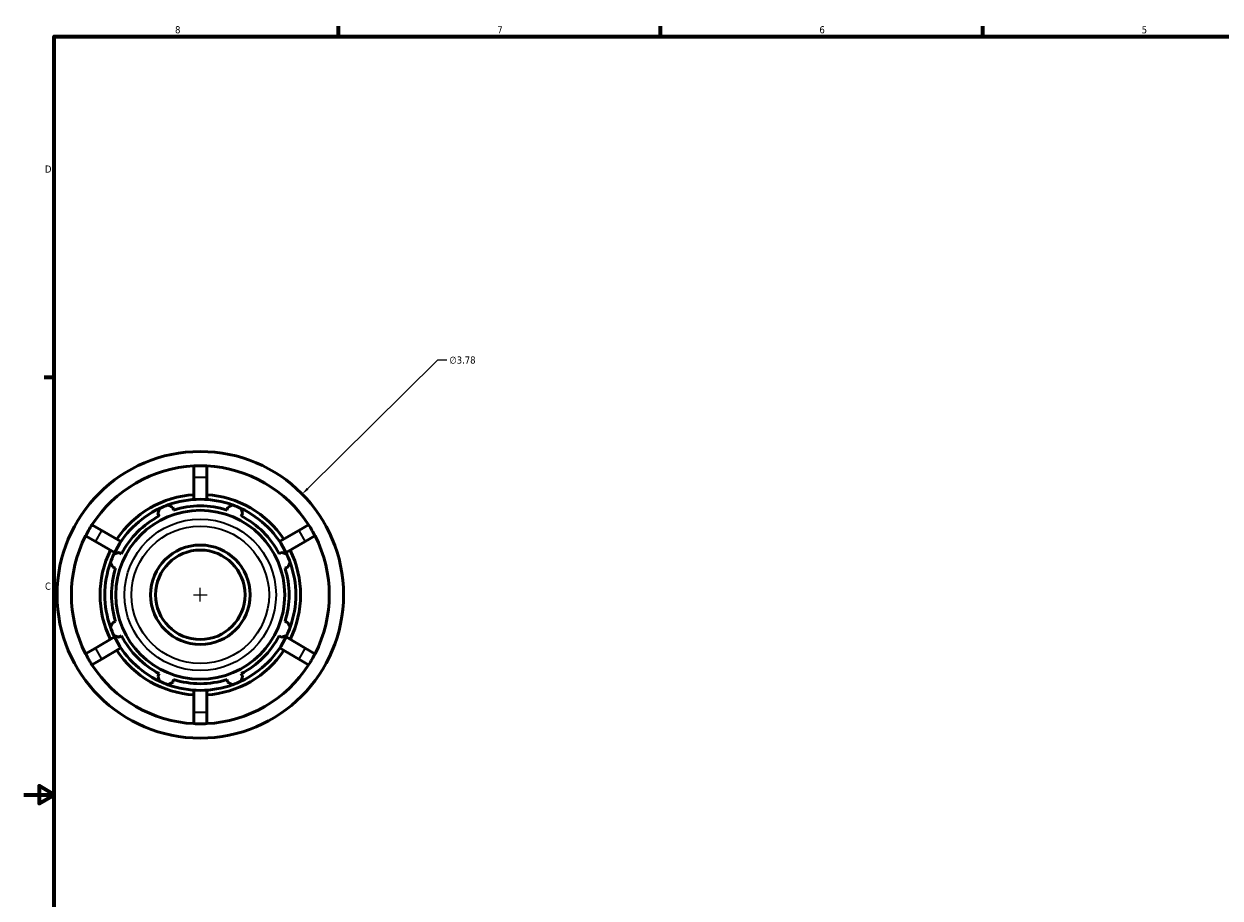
# Model space of a CAD drawing. Header units: inches. Extents: x -3.1 to 52.4, y -14.1 to 33.6.
# Tile 2 of 8: x 0.1 to 15.9, y 9.6 to 21.2. Entities that reach past the tile are written whole.
import ezdxf

# ---------------------------------------------------------------- set-up
doc = ezdxf.new("R2010")
doc.units = ezdxf.units.IN
doc.header["$MEASUREMENT"] = 0
for name, color, linetype, lineweight in [('Border (ANSI)', 7, 'Continuous', 70), ('Dimension (ANSI)', 7, 'Continuous', 25), ('Visible (ANSI)', 7, 'Continuous', 50), ('Visible Narrow (ANSI)', 7, 'Continuous', 35)]:
    doc.layers.add(name, color=color, linetype=linetype, lineweight=lineweight)
doc.styles.add('Note Text (ANSI)', font='tahoma.ttf')
doc.dimstyles.new('Default (ANSI)', dxfattribs={"dimtxt": 0.094488, "dimasz": 0.098425, "dimexe": 0.125, "dimexo": 0.0625, "dimgap": 0.031496, "dimtad": 0, "dimtih": 1, "dimtoh": 1, "dimrnd": 1e-08, "dimzin": 4, "dimdsep": 46, "dimtxsty": 'Note Text (ANSI)', "dimcen": 0.09, "dimdle": 0.393701, "dimclrd": 256, "dimclre": 256, "dimclrt": 5, "dimadec": 0, "dimazin": 1, "dimtfac": 1, "dimtofl": 0, "dimtmove": 0, "dimatfit": 3, "dimfxl": 1, "dimtolj": 1, "dimtzin": 4, "dimlwd": -1, "dimlwe": -1, "dimarcsym": 0})

# ---------------------------------------------------------------- blocks, each defined once
blk = doc.blocks.new('Borders Default Border')
at = {"layer": 'Border (ANSI)'}
for p, q in [((4.25, 21), (4.25, 21.134)), ((8.5, 21), (8.5, 21.134)), ((12.75, 21), (12.75, 21.134)), ((0.5, 16.5), (0.366, 16.5))]:
    blk.add_line(p, q, dxfattribs=at)
at = {"layer": 'Border (ANSI)', "flags": 128}
for points in [[(0.5, 1), (0.5, 21), (33.5, 21), (33.5, 1), (0.5, 1)], [(0.1, 11), (0.5, 11), (0.3, 11.115), (0.3, 10.885), (0.5, 11)]]:
    blk.add_lwpolyline(points, dxfattribs=at)
at = {"layer": 'Border (ANSI)', "color": 5, "true_color": 0x0000ff, "char_height": 0.0945, "attachment_point": 7, "style": 'Note Text (ANSI)'}
for s, insert in [('8', (2.094, 21.038)), ('7', (6.346, 21.04)), ('6', (10.595, 21.038)), ('5', (14.847, 21.038)), ('D', (0.378, 19.203)), ('C', (0.378, 13.701))]:
    blk.add_mtext(s, dxfattribs=dict(at, insert=insert))
blk = doc.blocks.new('*D10')
at = {"layer": 'Defpoints', "color": 0, "transparency": 16777216}
for p in [(3.771, 14.964), (1.083, 12.307)]:
    blk.add_point(p, dxfattribs=at)
at = {"layer": 'Dimension (ANSI)', "transparency": 16777216}
for p, q in [((5.556, 16.729), (3.841, 15.034)), ((5.681, 16.729), (5.556, 16.729)), ((2.337, 13.636), (2.517, 13.636)), ((2.427, 13.546), (2.427, 13.726))]:
    blk.add_line(p, q, dxfattribs=at)
blk.add_solid([(3.83, 15.045), (3.853, 15.022), (3.771, 14.964)], dxfattribs=at)
at = {"layer": 'Dimension (ANSI)', "color": 5, "transparency": 16777216, "insert": (5.713, 16.779), "char_height": 0.0945, "attachment_point": 1, "style": 'Note Text (ANSI)'}
blk.add_mtext('\\A1;∅3.78', dxfattribs=at)

msp = doc.modelspace()

# ---------------------------------------------------------------- linework, layer by layer
at = {"layer": 'Visible (ANSI)'}
for p, q in [((2.343, 15.186), (2.343, 15.335)), ((2.511, 15.335), (2.511, 15.186)), ((2.343, 14.893), (2.343, 15.186)), ((2.511, 15.186), (2.511, 14.893)), ((1.868, 14.709), (1.886, 14.675)), ((2.074, 14.754), (2.063, 14.79)), ((2.791, 14.79), (2.779, 14.754)), ((2.968, 14.675), (2.985, 14.709)), ((0.998, 14.558), (1.127, 14.484)), ((3.727, 14.484), (3.856, 14.558)), ((1.043, 14.338), (0.914, 14.413)), ((1.127, 14.484), (1.38, 14.337)), ((3.474, 14.337), (3.727, 14.484)), ((3.94, 14.413), (3.811, 14.338)), ((1.296, 14.192), (1.043, 14.338)), ((3.811, 14.338), (3.558, 14.192)), ((1.387, 14.177), (1.354, 14.195)), ((3.5, 14.195), (3.466, 14.177)), ((1.273, 14), (1.309, 13.988)), ((3.544, 13.988), (3.58, 14)), ((1.309, 13.284), (1.273, 13.272)), ((3.58, 13.272), (3.544, 13.284)), ((1.043, 12.934), (1.296, 13.08)), ((1.354, 13.077), (1.387, 13.095)), ((3.466, 13.095), (3.5, 13.077)), ((3.558, 13.08), (3.811, 12.934)), ((0.914, 12.859), (1.043, 12.934)), ((1.127, 12.788), (0.998, 12.714)), ((1.38, 12.935), (1.127, 12.788)), ((3.727, 12.788), (3.474, 12.935)), ((3.856, 12.714), (3.727, 12.788)), ((3.811, 12.934), (3.94, 12.859)), ((1.886, 12.597), (1.868, 12.563)), ((2.063, 12.482), (2.074, 12.518)), ((2.779, 12.518), (2.791, 12.482)), ((2.985, 12.563), (2.968, 12.597)), ((2.343, 12.086), (2.343, 12.379)), ((2.511, 12.379), (2.511, 12.086)), ((2.343, 11.937), (2.343, 12.086)), ((2.511, 12.086), (2.511, 11.937))]:
    msp.add_line(p, q, dxfattribs=at)
for radius in [1.89, 1.114, 0.656, 0.59]:
    msp.add_circle((2.427, 13.636), radius, dxfattribs=at)
for radius, start, end in [(1.701, 92.8306, 147.1694), (1.701, 32.8306, 87.1694), (1.323, 93.6403, 146.3597), (1.26, 70.208, 109.792), (1.323, 33.6403, 86.3597), (1.26, 115.208, 154.792), (1.26, 109.792, 115.208), (1.172, 72.5, 107.5), (1.26, 64.792, 70.208), (1.26, 25.208, 64.792), (1.172, 117.5, 152.5), (1.172, 27.5, 62.5), (1.701, 152.8306, 207.1694), (1.701, 332.8306, 27.1694), (1.323, 153.6403, 206.3597), (1.323, 333.6403, 26.3597), (1.26, 160.208, 199.792), (1.26, 154.792, 160.208), (1.26, 19.792, 25.208), (1.26, 340.208, 19.792), (1.172, 162.5, 197.5), (1.172, 342.5, 17.5), (1.26, 199.792, 205.208), (1.26, 205.208, 244.792), (1.26, 295.208, 334.792), (1.26, 334.792, 340.208), (1.172, 207.5, 242.5), (1.172, 297.5, 332.5), (1.323, 213.6403, 266.3597), (1.323, 273.6403, 326.3597), (1.701, 212.8306, 267.1694), (1.701, 272.8306, 327.1694), (1.26, 244.792, 250.208), (1.172, 252.5, 287.5), (1.26, 289.792, 295.208), (1.26, 250.208, 289.792)]:
    msp.add_arc((2.427, 13.636), radius, start, end, dxfattribs=at)
for points in [[(2.427, 15.337), (2.4, 15.337), (2.372, 15.336), (2.343, 15.335)], [(2.511, 15.335), (2.482, 15.336), (2.454, 15.337), (2.427, 15.337)], [(0.998, 14.558), (0.982, 14.534), (0.967, 14.51), (0.954, 14.486)], [(3.9, 14.486), (3.886, 14.51), (3.872, 14.534), (3.856, 14.558)], [(0.954, 14.486), (0.94, 14.463), (0.927, 14.438), (0.914, 14.413)], [(3.94, 14.413), (3.927, 14.438), (3.914, 14.463), (3.9, 14.486)], [(0.914, 12.859), (0.927, 12.834), (0.94, 12.809), (0.954, 12.785)], [(0.954, 12.785), (0.967, 12.762), (0.982, 12.738), (0.998, 12.714)], [(3.856, 12.714), (3.872, 12.738), (3.886, 12.762), (3.9, 12.785)], [(3.9, 12.785), (3.914, 12.809), (3.927, 12.834), (3.94, 12.859)], [(2.343, 11.937), (2.372, 11.936), (2.4, 11.935), (2.427, 11.935)], [(2.427, 11.935), (2.454, 11.935), (2.482, 11.936), (2.511, 11.937)]]:
    msp.add_open_spline(points, degree=3, dxfattribs=at)
for points, weights in [([(1.868, 14.709), (1.879, 14.742), (1.89, 14.776)], [1.00176942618, 1.00129309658, 1]), ([(2, 14.822), (2.032, 14.805), (2.063, 14.79)], [1, 1.00129309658, 1.00176942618]), ([(2.791, 14.79), (2.821, 14.805), (2.853, 14.822)], [1.00176942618, 1.00129309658, 1]), ([(2.963, 14.776), (2.975, 14.742), (2.985, 14.709)], [1, 1.00129309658, 1.00176942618]), ([(1.273, 14), (1.258, 14.031), (1.241, 14.063)], [1.00176942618, 1.00129309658, 1]), ([(1.287, 14.173), (1.321, 14.184), (1.354, 14.195)], [1, 1.00129309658, 1.00176942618]), ([(3.5, 14.195), (3.533, 14.184), (3.567, 14.173)], [1.00176942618, 1.00129309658, 1]), ([(3.612, 14.063), (3.596, 14.031), (3.58, 14)], [1, 1.00129309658, 1.00176942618]), ([(1.241, 13.209), (1.258, 13.241), (1.273, 13.272)], [1, 1.00129309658, 1.00176942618]), ([(3.58, 13.272), (3.596, 13.241), (3.612, 13.209)], [1.00176942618, 1.00129309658, 1]), ([(1.354, 13.077), (1.321, 13.088), (1.287, 13.099)], [1.00176942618, 1.00129309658, 1]), ([(3.567, 13.099), (3.533, 13.088), (3.5, 13.077)], [1, 1.00129309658, 1.00176942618]), ([(1.89, 12.496), (1.879, 12.53), (1.868, 12.563)], [1, 1.00129309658, 1.00176942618]), ([(2.063, 12.482), (2.032, 12.467), (2, 12.45)], [1.00176942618, 1.00129309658, 1]), ([(2.853, 12.45), (2.821, 12.467), (2.791, 12.482)], [1, 1.00129309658, 1.00176942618]), ([(2.985, 12.563), (2.975, 12.53), (2.963, 12.496)], [1.00176942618, 1.00129309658, 1])]:
    msp.add_rational_spline(points, weights, degree=2, dxfattribs=at)
at = {"layer": 'Visible Narrow (ANSI)'}
for p, q in [((2.351, 15.186), (2.502, 15.186)), ((1.047, 14.345), (1.122, 14.476)), ((3.731, 14.476), (3.807, 14.345)), ((1.122, 12.796), (1.047, 12.927)), ((3.807, 12.927), (3.731, 12.796)), ((2.502, 12.086), (2.351, 12.086))]:
    msp.add_line(p, q, dxfattribs=at)
for radius in [0.999, 0.907]:
    msp.add_circle((2.427, 13.636), radius, dxfattribs=at)

# ---------------------------------------------------------------- block references
msp.add_blockref('Borders Default Border', (0, 0))

# ---------------------------------------------------------------- dimensions: what is measured, and where the dimension line sits
at = {"layer": 'Dimension (ANSI)'}
dim = msp.add_diameter_dim_2p(p1=(1.083, 12.307), p2=(3.771, 14.964), dimstyle='Default (ANSI)', override={"dimgap": 0.031496, "dimdec": 2, "dimlfac": 1, "dimtol": 0, "dimlim": 0, "dimtp": 0, "dimtm": 0, "dimtdec": 2}, dxfattribs=at)
dim.commit()
dim.dimension.update_dxf_attribs({"geometry": '*D10', "text_midpoint": (5.885, 16.729), "dimtype": 163})

doc.saveas('drawing.dxf')
